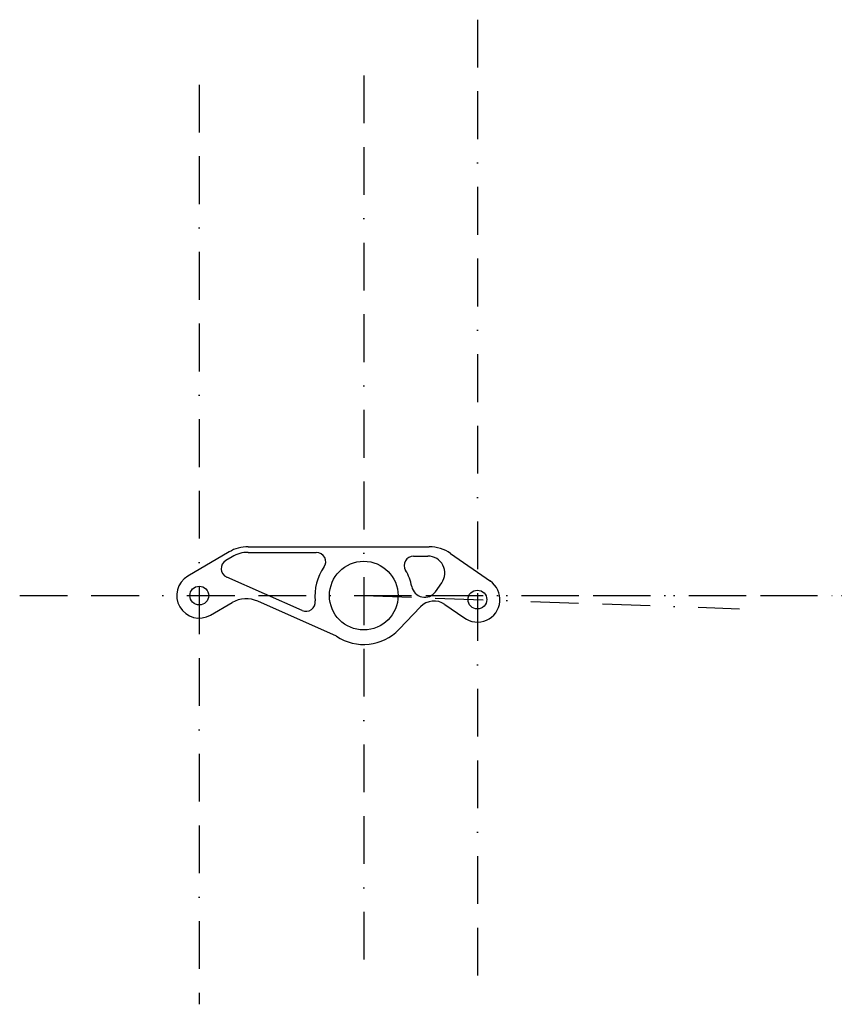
# Model space of a CAD drawing. Header units: millimetres. Extents: x 3055 to 3496, y 1038 to 1562.
import ezdxf

# ---------------------------------------------------------------- set-up
doc = ezdxf.new("R2010")
doc.units = ezdxf.units.MM
doc.linetypes.add('BORDERX2', pattern=[88.9, 25.4, -12.7, 25.4, -12.7, 0, -12.7])
doc.layers.add('AXE', color=1, linetype='BORDERX2')

msp = doc.modelspace()

# ---------------------------------------------------------------- linework, layer by layer
for p, q in [((3166.91, 1278.61), (3144.95, 1265.71)), ((3177.04, 1281.37), (3273.32, 1281.37)), ((3177.04, 1278.37), (3213.29, 1278.37)), ((3168.43, 1276.03), (3165.1, 1274.07)), ((3265.08, 1276.37), (3272.65, 1276.37)), ((3284.73, 1277.79), (3305.9, 1263.07)), ((3205.69, 1247.4), (3165.61, 1265.19)), ((3276.68, 1257.45), (3280.02, 1262.19)), ((3224, 1233.81), (3182.13, 1252.39)), ((3157.06, 1244.99), (3168.5, 1251.65)), ((3257.36, 1237.44), (3268.73, 1249.38)), ((3281.68, 1250.69), (3291.79, 1243.67))]:
    msp.add_line(p, q)
for centre, radius in [((3238.53, 1255.37), 18.25), ((3151.03, 1255.37), 5), ((3299, 1253.26), 5)]:
    msp.add_circle(centre, radius)
for centre, radius, start, end in [((3177.04, 1261.37), 20, 90, 120.425), ((3177.04, 1261.37), 17, 90, 120.425), ((3213.29, 1273.37), 5, 324.5041, 90), ((3273.32, 1261.37), 20, 55.1953, 90), ((3167.63, 1269.76), 5, 120.425, 246.0693), ((3265.08, 1271.37), 5, 90, 211.073), ((3272.65, 1267.37), 9, 324.9014, 90), ((3238.53, 1255.37), 26, 144.5041, 186.2867), ((3238.53, 1255.37), 26, 10.6696, 31.073), ((3151.03, 1255.37), 12, 120.4147, 300.165), ((3299, 1253.26), 12, 233.0219, 55.4892), ((3270.96, 1261.48), 7, 190.6696, 324.9014), ((3176.04, 1238.68), 15, 66.0693, 120.165), ((3207.71, 1251.97), 5, 246.0693, 6.2867), ((3275.97, 1242.48), 10, 55.1953, 136.3977), ((3238.53, 1255.37), 26, 236.0282, 316.3977)]:
    msp.add_arc(centre, radius, start, end)
at = {"layer": 'AXE'}
for p, q in [((3299, 1561.76), (3299, 1047.81)), ((3238.53, 1532.11), (3238.53, 1057.7)), ((3151.03, 1527.17), (3151.03, 1037.93)), ((3055.46, 1255.37), (3495.82, 1255.37)), ((3238.53, 1255.37), (3495.82, 1255.37)), ((3238.53, 1255.37), (3438.41, 1248.39))]:
    msp.add_line(p, q, dxfattribs=at)

doc.saveas('drawing.dxf')
